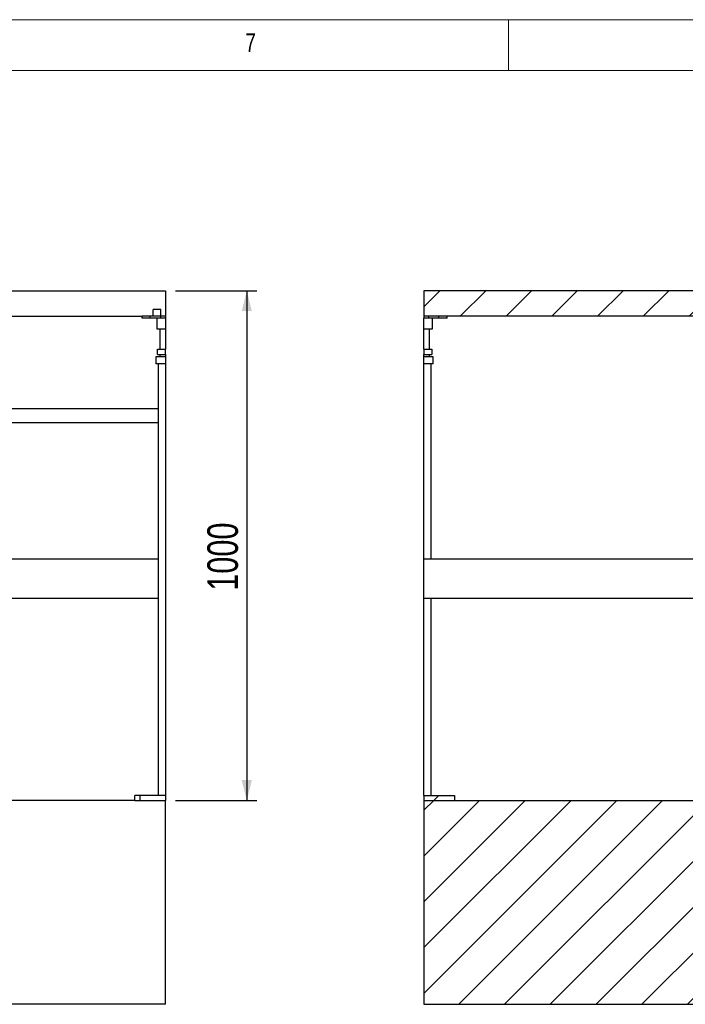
# Model space of a CAD drawing. Header units: millimetres. Extents: x 5 to 589, y 5 to 415.
# Tile 38 of 67: x 299 to 364, y 318 to 415. Entities that reach past the tile are written whole.
import ezdxf

# ---------------------------------------------------------------- set-up
doc = ezdxf.new("R2010")
doc.units = ezdxf.units.MM
for name, color, linetype in [('COTES', 1, 'Continuous'), ('NOTES', 6, 'Continuous'), ('TRAIT-FINS', 9, 'Continuous')]:
    doc.layers.add(name, color=color, linetype=linetype)
doc.layers.add('TRAIT-FORT', color=4, linetype='Continuous', lineweight=25)
doc.styles.add('SLDTEXTSTYLE0', font='TXT', dxfattribs={"width": 0.75})
doc.dimstyles.new('SLDDIMSTYLE0', dxfattribs={"dimtxt": 3, "dimasz": 2, "dimexe": 0, "dimexo": 0.0625, "dimgap": 0.75, "dimtad": 1, "dimdec": 0, "dimlfac": 20, "dimrnd": 1e-09, "dimzin": 12, "dimdsep": 46, "dimtxsty": 'SLDTEXTSTYLE0', "dimsah": 1, "dimcen": 0.09, "dimadec": 0, "dimazin": 3, "dimtfac": 1, "dimtdec": 0, "dimtofl": 0, "dimtmove": 0, "dimatfit": 3, "dimfxl": 0, "dimfrac": 2, "dimtolj": 1, "dimtzin": 12, "dimarcsym": 0})

# ---------------------------------------------------------------- blocks, each defined once
blk = doc.blocks.new('_D_5')
at = {"layer": 'COTES', "color": 1}
for p, q in [((314.329, 388.412), (322.312, 388.412)), ((321.312, 388.412), (321.312, 338.412)), ((314.329, 338.412), (322.312, 338.412))]:
    blk.add_line(p, q, dxfattribs=at)
for points in [[(321.312, 388.412), (320.812, 386.412), (321.812, 386.412)], [(321.312, 338.412), (321.812, 340.412), (320.812, 340.412)]]:
    blk.add_solid(points, dxfattribs=at)
at = {"layer": 'COTES', "color": 1, "insert": (317.445, 358.979), "char_height": 3, "attachment_point": 1, "rotation": 90, "style": 'SLDTEXTSTYLE0'}
blk.add_mtext('1000', dxfattribs=at)
blk = doc.blocks.new('SW_HATCH_0')
at = {"layer": 'TRAIT-FINS', "color": 0}
for p, q in [((31.356, 62.786), (28.532, 59.963)), ((35.846, 62.786), (28.532, 55.473)), ((40.336, 62.786), (29.549, 52)), ((44.826, 62.786), (34.039, 52)), ((49.316, 62.786), (38.53, 52)), ((53.806, 62.786), (43.02, 52)), ((58.296, 62.786), (47.51, 52)), ((62.786, 62.786), (52, 52)), ((67.277, 62.786), (56.49, 52)), ((71.767, 62.786), (60.98, 52)), ((76.257, 62.786), (65.47, 52)), ((80.747, 62.786), (69.961, 52)), ((85.237, 62.786), (74.451, 52)), ((89.727, 62.786), (78.941, 52)), ((94.217, 62.786), (83.431, 52)), ((98.532, 62.611), (87.921, 52)), ((98.532, 58.121), (92.411, 52)), ((98.532, 53.631), (96.901, 52)), ((33.239, 51.2), (33.039, 51)), ((32.782, 50.743), (32.282, 50.243)), ((0.109, 49.5), (-1.468, 47.924)), ((4.599, 49.5), (2.099, 47)), ((9.089, 49.5), (6.589, 47)), ((13.579, 49.5), (11.079, 47)), ((18.069, 49.5), (15.569, 47)), ((22.559, 49.5), (20.059, 47)), ((27.049, 49.5), (24.549, 47)), ((31.464, 49.425), (31.164, 49.125)), ((31.539, 49.5), (31.464, 49.425)), ((44.935, 49.425), (44.635, 49.125)), ((45.01, 49.5), (44.935, 49.425)), ((49.425, 49.425), (49.125, 49.125)), ((49.5, 49.5), (49.425, 49.425)), ((53.915, 49.425), (53.615, 49.125)), ((53.99, 49.5), (53.915, 49.425)), ((58.405, 49.425), (58.105, 49.125)), ((58.48, 49.5), (58.405, 49.425)), ((71.876, 49.425), (71.576, 49.125)), ((71.951, 49.5), (71.876, 49.425)), ((76.366, 49.425), (76.066, 49.125)), ((76.441, 49.5), (76.366, 49.425)), ((80.856, 49.425), (80.556, 49.125)), ((80.931, 49.5), (80.856, 49.425)), ((85.346, 49.425), (85.046, 49.125)), ((85.421, 49.5), (85.346, 49.425)), ((98.891, 49.5), (98.532, 49.141)), ((103.382, 49.5), (100.882, 47)), ((107.872, 49.5), (105.372, 47)), ((112.362, 49.5), (109.862, 47)), ((116.852, 49.5), (114.352, 47)), ((30.732, 48.693), (30.532, 48.493)), ((31.164, 49.125), (30.964, 48.925)), ((96.532, 47.141), (96.332, 46.941)), ((95.032, 45.641), (94.516, 45.125)), ((93.916, 44.525), (93.416, 44.025)), ((94.516, 45.125), (93.916, 44.525)), ((93.416, 44.025), (93.316, 43.925)), ((97.589, 43.707), (97.475, 43.594)), ((97.874, 43.992), (97.807, 43.925)), ((98.282, 44.401), (97.907, 44.025)), ((99.682, 41.31), (98.222, 39.85)), ((0, 0), (-0.5, -0.5)), ((116.743, 0), (116.243, -0.5)), ((-0.5, -0.5), (-1.468, -1.468)), ((3.99, -0.5), (-1.468, -5.958)), ((8.48, -0.5), (-1.468, -10.448)), ((12.97, -0.5), (-1.468, -14.938)), ((17.461, -0.5), (-1.468, -19.428)), ((21.951, -0.5), (1.951, -20.5)), ((26.441, -0.5), (6.441, -20.5)), ((30.931, -0.5), (10.931, -20.5)), ((35.421, -0.5), (15.421, -20.5)), ((39.911, -0.5), (19.911, -20.5)), ((44.401, -0.5), (24.401, -20.5)), ((48.891, -0.5), (28.891, -20.5)), ((53.382, -0.5), (33.382, -20.5)), ((57.872, -0.5), (37.872, -20.5)), ((62.362, -0.5), (42.362, -20.5)), ((66.852, -0.5), (46.852, -20.5)), ((71.342, -0.5), (51.342, -20.5)), ((75.832, -0.5), (55.832, -20.5)), ((80.322, -0.5), (60.322, -20.5)), ((84.812, -0.5), (64.812, -20.5)), ((89.303, -0.5), (69.303, -20.5)), ((93.793, -0.5), (73.793, -20.5)), ((98.283, -0.5), (78.283, -20.5)), ((102.773, -0.5), (82.773, -20.5)), ((107.263, -0.5), (87.263, -20.5)), ((111.753, -0.5), (91.753, -20.5)), ((116.243, -0.5), (96.243, -20.5)), ((118.532, -2.701), (100.733, -20.5)), ((118.532, -7.191), (105.224, -20.5)), ((118.532, -11.682), (109.714, -20.5)), ((118.532, -16.172), (114.204, -20.5))]:
    blk.add_line(p, q, dxfattribs=at)

msp = doc.modelspace()

# ---------------------------------------------------------------- linework, layer by layer
at = {"color": 7, "linetype": 'Continuous', "lineweight": 18}
for p, q in [((589, 415), (5, 415)), ((347, 410), (347, 415)), ((584, 410), (10, 410))]:
    msp.add_line(p, q, dxfattribs=at)
at = {"layer": 'TRAIT-FORT', "color": 4, "linetype": 'Continuous', "lineweight": 25}
for p, q in [((283.329, 388.412), (313.329, 388.412)), ((313.329, 388.412), (313.329, 385.912)), ((338.687, 388.412), (338.687, 385.912)), ((368.687, 388.412), (338.687, 388.412)), ((312.128, 385.912), (312.128, 386.562)), ((312.871, 386.562), (312.128, 386.562)), ((312.871, 385.912), (312.871, 386.562)), ((285.611, 385.912), (311.046, 385.912)), ((311.046, 385.712), (311.046, 385.912)), ((311.846, 385.912), (311.046, 385.912)), ((311.846, 385.712), (311.046, 385.712)), ((311.846, 385.712), (311.846, 385.912)), ((312.871, 385.912), (311.846, 385.912)), ((312.871, 385.712), (311.846, 385.712)), ((312.479, 385.712), (312.479, 384.662)), ((312.871, 385.712), (312.871, 385.912)), ((313.329, 385.912), (312.871, 385.912)), ((313.329, 385.712), (312.871, 385.712)), ((313.329, 385.912), (313.329, 385.712)), ((313.329, 385.712), (313.329, 384.662)), ((368.687, 385.912), (338.687, 385.912)), ((339.144, 385.912), (338.687, 385.912)), ((338.687, 385.912), (338.687, 385.712)), ((339.144, 385.712), (338.687, 385.712)), ((338.687, 384.662), (338.687, 385.712)), ((339.144, 385.912), (339.144, 385.712)), ((340.169, 385.712), (339.144, 385.712)), ((339.537, 384.662), (339.537, 385.712)), ((340.169, 385.712), (340.169, 385.912)), ((340.969, 385.712), (340.169, 385.712)), ((340.969, 385.712), (340.969, 385.912)), ((312.479, 384.662), (313.329, 384.662)), ((312.779, 384.662), (312.779, 382.667)), ((313.329, 384.662), (313.329, 382.667)), ((338.687, 384.662), (339.537, 384.662)), ((338.687, 382.667), (338.687, 384.662)), ((339.237, 382.667), (339.237, 384.662)), ((312.541, 382.167), (312.541, 382.667)), ((312.541, 382.667), (313.329, 382.667)), ((313.329, 382.167), (313.329, 382.667)), ((338.687, 382.667), (339.474, 382.667)), ((338.687, 382.667), (338.687, 382.167)), ((339.474, 382.667), (339.474, 382.167)), ((312.404, 381.917), (312.404, 381.242)), ((313.329, 381.917), (312.404, 381.917)), ((312.541, 382.167), (313.329, 382.167)), ((312.779, 382.167), (312.779, 381.917)), ((313.329, 382.167), (313.329, 381.917)), ((313.329, 381.917), (313.329, 381.242)), ((338.687, 382.167), (339.474, 382.167)), ((338.687, 381.917), (338.687, 382.167)), ((338.687, 381.242), (338.687, 381.917)), ((339.612, 381.917), (338.687, 381.917)), ((339.237, 381.917), (339.237, 382.167)), ((339.612, 381.242), (339.612, 381.917)), ((313.329, 381.242), (312.404, 381.242)), ((312.604, 381.242), (312.604, 338.912)), ((313.329, 381.242), (313.329, 338.912)), ((339.612, 381.242), (338.687, 381.242)), ((338.687, 362.065), (338.687, 381.242)), ((339.412, 362.065), (339.412, 381.242)), ((312.604, 376.835), (291.329, 376.835)), ((291.329, 375.49), (312.604, 375.49)), ((312.604, 362.065), (291.329, 362.065)), ((458.687, 362.065), (338.687, 362.065)), ((338.687, 358.26), (338.687, 362.065)), ((291.329, 358.26), (312.604, 358.26)), ((338.687, 358.26), (458.687, 358.26)), ((338.687, 338.912), (338.687, 358.26)), ((339.412, 338.912), (339.412, 358.26)), ((310.329, 338.412), (286.329, 338.412)), ((310.329, 338.412), (310.329, 338.912)), ((310.829, 338.912), (310.329, 338.912)), ((310.329, 338.412), (310.829, 338.412)), ((310.829, 338.912), (310.829, 338.412)), ((313.329, 338.912), (310.829, 338.912)), ((310.829, 338.412), (313.329, 338.412)), ((313.329, 338.912), (313.329, 338.412)), ((313.329, 318.412), (313.329, 338.412)), ((338.687, 338.912), (341.687, 338.912)), ((338.687, 338.912), (338.687, 338.412)), ((338.687, 338.412), (338.687, 318.412)), ((338.687, 338.412), (458.687, 338.412)), ((338.687, 338.412), (341.687, 338.412)), ((341.687, 338.912), (341.687, 338.412)), ((313.329, 318.412), (193.329, 318.412)), ((338.687, 318.412), (458.687, 318.412))]:
    msp.add_line(p, q, dxfattribs=at)

# ---------------------------------------------------------------- block references
at = {"layer": 'TRAIT-FINS', "color": 9}
msp.add_blockref('SW_HATCH_0', (340.154, 338.912), dxfattribs=at)

# ---------------------------------------------------------------- texts
at = {"layer": 'NOTES', "color": 211, "insert": (321.167, 413.668), "char_height": 1.852, "attachment_point": 1, "style": 'SLDTEXTSTYLE0'}
msp.add_mtext('7', dxfattribs=at)

# ---------------------------------------------------------------- dimensions: what is measured, and where the dimension line sits
at = {"layer": 'COTES', "color": 1}
dim = msp.add_linear_dim(base=(321.312, 338.412), p1=(313.329, 388.412), p2=(313.329, 338.412), angle=90, dimstyle='SLDDIMSTYLE0', dxfattribs=at)
dim.commit()
dim.dimension.update_dxf_attribs({"geometry": '_D_5', "text_midpoint": (321.312, 363.412), "dimtype": 160})

doc.saveas('drawing.dxf')
